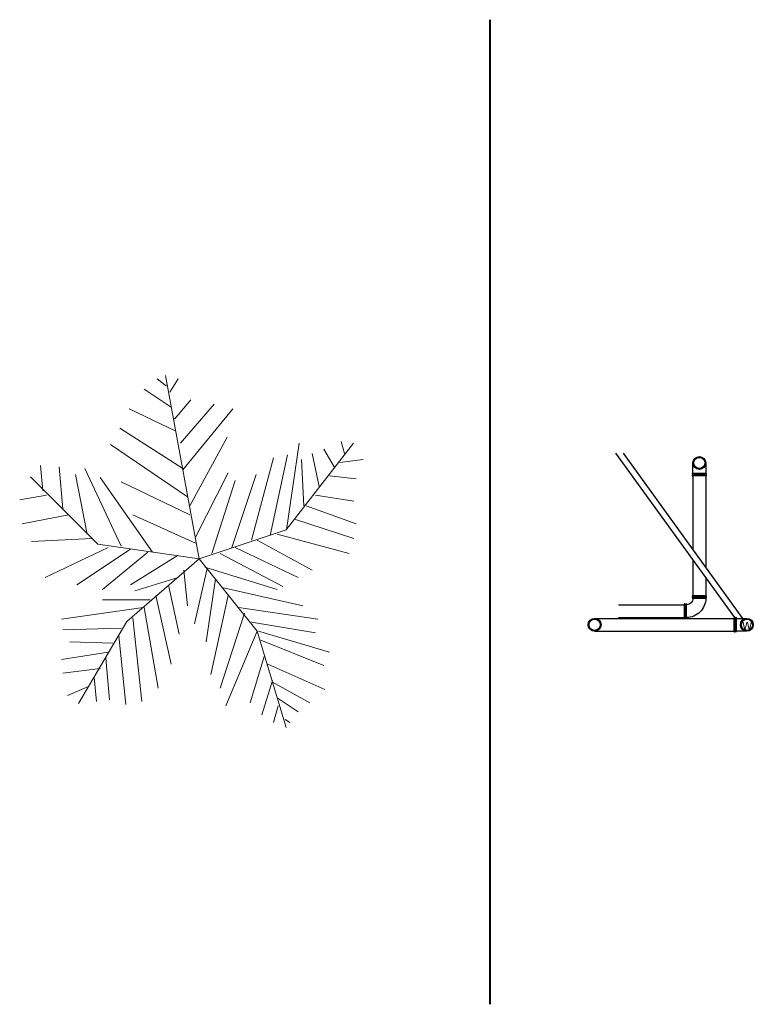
# Model space of a CAD drawing. Header units: inches. Extents: x 1987 to 3775, y 142 to 1299.
# Tile 12 of 50: x 2711 to 2939, y 142 to 448. Entities that reach past the tile are written whole.
import ezdxf

# ---------------------------------------------------------------- set-up
doc = ezdxf.new("R2010")
doc.units = ezdxf.units.IN
doc.header["$MEASUREMENT"] = 0
for name, color, linetype, lineweight in [('Toilet Pipes_0.30', 24, 'Continuous', 30), ('TREES_0.15', 106, 'Continuous', 15), ('WALL_0.40', 7, 'Continuous', 40)]:
    doc.layers.add(name, color=color, linetype=linetype, lineweight=lineweight)
doc.styles.get("Standard").update_dxf_attribs({"font": 'Arial.ttf'})

# ---------------------------------------------------------------- blocks, each defined once
blk = doc.blocks.new('*U96')
for p, q in [((-10.186, 53.64), (-13.084, 55.962)), ((0, 0), (-10.5, 57)), ((-9.099, 51.782), (-6.563, 55.962)), ((-8.737, 47.138), (-17.069, 52.711)), ((-7.65, 43.423), (-2.578, 49.46)), ((-7.288, 39.707), (-21.778, 46.673)), ((-5.839, 35.992), (4.667, 48.067)), ((-5.114, 27.632), (10.463, 46.673)), ((-5.114, 28.097), (-24.676, 40.636)), ((-2.941, 16.486), (8.652, 37.85)), ((-3.665, 19.273), (-27.574, 35.527)), ((27, 9), (48, 36)), ((27.127, 9.056), (31.112, 35.992)), ((38.719, 34.134), (41.979, 28.561)), ((44.153, 36.456), (45.239, 32.741)), ((16.259, 5.805), (23.142, 31.348)), ((22.055, 7.198), (27.489, 32.277)), ((31.836, 30.883), (32.561, 16.486)), ((35.096, 32.741), (37.27, 22.524)), ((43.791, 29.954), (51.036, 30.883)), ((-48.585, 21.131), (-49.309, 29.026)), ((-43.513, 28.561), (-42.427, 15.558)), ((-35.544, 28.097), (-24.314, 3.947)), ((-31.5, 4.5), (-52.5, 25.5)), ((-38.442, 26.239), (-34.819, 7.663)), ((-14.533, 2.09), (-30.834, 25.31)), ((-1.129, 6.734), (9.014, 26.704)), ((10.101, 3.483), (17.708, 26.239)), ((40.53, 25.775), (48.862, 24.846)), ((-24.314, 23.917), (-2.941, 13.7)), ((3.942, 1.625), (11.187, 24.381)), ((-47.498, 19.737), (-55.83, 18.344)), ((36.183, 19.737), (48.137, 17.88)), ((33.285, 16.486), (48.862, 10.913)), ((-40.615, 13.7), (-55.105, 10.913)), ((-20.691, 13.7), (-1.129, 4.876)), ((29.662, 12.307), (48.137, 6.269)), ((-33.37, 6.269), (-52.207, 5.34)), ((0, 0), (27, 9)), ((24.229, 7.663), (46.688, 1.625)), ((-28.299, 3.483), (-47.86, -5.805)), ((0, 0), (-31.5, 4.5)), ((11.187, 3.483), (30.749, -5.805)), ((18.07, 5.805), (35.096, -3.483)), ((-21.416, 3.018), (-38.079, -8.128)), ((-15.982, 2.09), (-30.11, -9.521)), ((0, 0), (-22.5, -19.5)), ((-6.563, 1.161), (-21.416, -8.128)), ((0, 0), (18, -22.5)), ((6.478, 1.625), (26.04, -8.592)), ((2.493, -3.019), (-1.491, -20.202)), ((1.769, -2.555), (24.229, -9.521)), ((-6.563, -5.805), (-19.967, -9.985)), ((-4.752, -3.483), (-3.665, -14.629)), ((-9.461, -8.592), (-6.201, -23.453)), ((5.029, -6.27), (2.131, -25.775)), ((7.565, -9.056), (32.198, -14.629)), ((-13.446, -11.378), (-8.737, -32.741)), ((9.014, -11.378), (3.58, -35.992)), ((-17.431, -15.094), (-42.789, -18.809)), ((-15.257, -12.772), (-30.11, -12.772)), ((-17.069, -15.094), (-12.721, -40.172)), ((12.274, -15.094), (36.907, -18.809)), ((-20.691, -18.345), (-17.793, -44.352)), ((14.085, -16.951), (6.478, -40.172)), ((-22.5, -19.5), (-37.5, -45)), ((16.259, -19.738), (36.183, -22.989)), ((-24.314, -21.596), (-42.427, -22.06)), ((-25.038, -23.918), (-22.865, -45.281)), ((18.07, -22.524), (8.289, -45.745)), ((18, -22.5), (27, -52.5)), ((18.433, -22.524), (40.53, -29.026)), ((-26.849, -26.24), (-40.253, -25.775)), ((19.157, -25.311), (38.719, -33.206)), ((-28.299, -29.026), (-42.789, -31.348)), ((20.244, -30.419), (15.897, -44.816)), ((-29.023, -30.884), (-27.936, -43.887)), ((21.331, -32.741), (39.081, -40.636)), ((-30.834, -34.135), (-42.427, -35.528)), ((-34.457, -39.708), (-40.978, -42.494)), ((-32.646, -36.921), (-31.921, -44.352)), ((22.78, -37.85), (19.519, -48.532)), ((22.78, -38.314), (34.372, -44.816)), ((24.591, -45.745), (23.142, -50.854)), ((24.591, -43.423), (30.749, -47.603)), ((26.764, -49.925), (28.213, -50.854))]:
    blk.add_line(p, q)
blk = doc.blocks.new('sp')
at = {"layer": 'Toilet Pipes_0.30', "color": 0, "linetype": 'ByBlock', "lineweight": -2, "ltscale": 9}
for p, q in [((1958.12, 2345.49), (1961.37, 2345.49)), ((1961.37, 2345.62), (1961.37, 2341.37)), ((1961.49, 2345.74), (1961.49, 2345.74)), ((1961.62, 2345.62), (1961.62, 2341.37)), ((1961.62, 2345.49), (1961.87, 2345.49)), ((1961.87, 2345.62), (1961.87, 2341.37)), ((1961.99, 2345.74), (1961.99, 2345.74)), ((1962.12, 2345.62), (1962.12, 2341.37)), ((1961.37, 2341.49), (1958.12, 2341.49)), ((1961.49, 2341.24), (1961.49, 2341.24)), ((1961.87, 2341.49), (1961.62, 2341.49)), ((1961.99, 2341.24), (1961.99, 2341.24))]:
    blk.add_line(p, q, dxfattribs=at)
for radius in [2, 1.75]:
    blk.add_circle((1958.12, 2343.49), radius, dxfattribs=at)
for centre, start, end in [((1961.49, 2345.62), 90, 180), ((1961.49, 2345.62), 0, 90), ((1961.99, 2345.62), 90, 180), ((1961.99, 2345.62), 0, 90), ((1961.49, 2341.37), 180, 270), ((1961.49, 2341.37), 270, 0), ((1961.99, 2341.37), 180, 270), ((1961.99, 2341.37), 270, 0)]:
    blk.add_arc(centre, 0.125, start, end, dxfattribs=at)
blk = doc.blocks.new('p')
at = {"layer": 'Toilet Pipes_0.30', "color": 0, "linetype": 'ByBlock', "lineweight": -2, "ltscale": 9}
for points in [[(1992.45, 2399, -0.414214), (1998.45, 2405)], [(1998.57, 2405.25, 0.414214), (1998.45, 2405.12), (1998.45, 2400.87, 0.414214), (1998.57, 2400.75), (1998.57, 2400.75, 0.414214), (1998.7, 2400.87), (1998.7, 2405.12, 0.414214), (1998.57, 2405.25), (1998.57, 2405.25)], [(1999.07, 2405.25, 0.414214), (1998.95, 2405.12), (1998.95, 2400.87, 0.414214), (1999.07, 2400.75), (1999.07, 2400.75, 0.414214), (1999.2, 2400.87), (1999.2, 2405.12, 0.414214), (1999.07, 2405.25), (1999.07, 2405.25)], [(1996.45, 2399, -0.414214), (1998.45, 2401)], [(1992.2, 2398.87, 0.414214), (1992.32, 2398.75), (1996.57, 2398.75, 0.414214), (1996.7, 2398.87, 0.414214), (1996.57, 2399), (1992.32, 2399, 0.414214), (1992.2, 2398.87), (1992.2, 2398.87)], [(1992.2, 2398.37, 0.414214), (1992.32, 2398.25), (1996.57, 2398.25, 0.414214), (1996.7, 2398.37, 0.414214), (1996.57, 2398.5), (1992.32, 2398.5, 0.414214), (1992.2, 2398.37), (1992.2, 2398.37)]]:
    blk.add_lwpolyline(points, format="xyb", dxfattribs=at)
for points in [[(1998.7, 2405), (1998.95, 2405)], [(1998.7, 2401), (1998.95, 2401)], [(1992.45, 2398.5), (1992.45, 2398.75)], [(1996.45, 2398.5), (1996.45, 2398.75)]]:
    blk.add_lwpolyline(points, dxfattribs=at)

msp = doc.modelspace()

# ---------------------------------------------------------------- linework, layer by layer
at = {"layer": 'Toilet Pipes_0.30'}
for p, q in [((2896.207, 313.481), (2933.182, 262.375)), ((2898.59, 313.481), (2935.747, 262.126)), ((2920.284, 306.436), (2920.284, 283.498)), ((2924.284, 306.436), (2924.284, 277.969)), ((2920.284, 280.203), (2920.284, 269.376)), ((2924.284, 274.674), (2924.284, 269.376)), ((2897.091, 266.376), (2917.534, 266.376)), ((2889.694, 262.126), (2933.066, 262.126)), ((2897.091, 262.376), (2917.534, 262.376)), ((2889.694, 258.126), (2933.066, 258.126))]:
    msp.add_line(p, q, dxfattribs=at)
for radius in [2, 1.75]:
    msp.add_circle((2889.694, 260.126), radius, dxfattribs=at)
at = {"layer": 'WALL_0.40'}
msp.add_line((2857.197, 142.117), (2857.197, 448.262), dxfattribs=at)

# ---------------------------------------------------------------- block references
at = {"layer": 'Toilet Pipes_0.30'}
for name, p, rotation in [('sp', (578.792, 2268.554), 270), ('p', (4916.732, 2667.375), 180), ('sp', (4895.183, 2603.617), 180)]:
    msp.add_blockref(name, p, dxfattribs=dict(at, rotation=rotation))
at = {"layer": 'TREES_0.15'}
msp.add_blockref('*U96', (2766.727, 280.637), dxfattribs=at)

# ---------------------------------------------------------------- texts
at = {"layer": 'Toilet Pipes_0.30', "ltscale": 9, "insert": (2935.639, 261.73), "char_height": 3, "width": 3.07031, "attachment_point": 1}
msp.add_mtext('w', dxfattribs=at)

doc.saveas('drawing.dxf')
